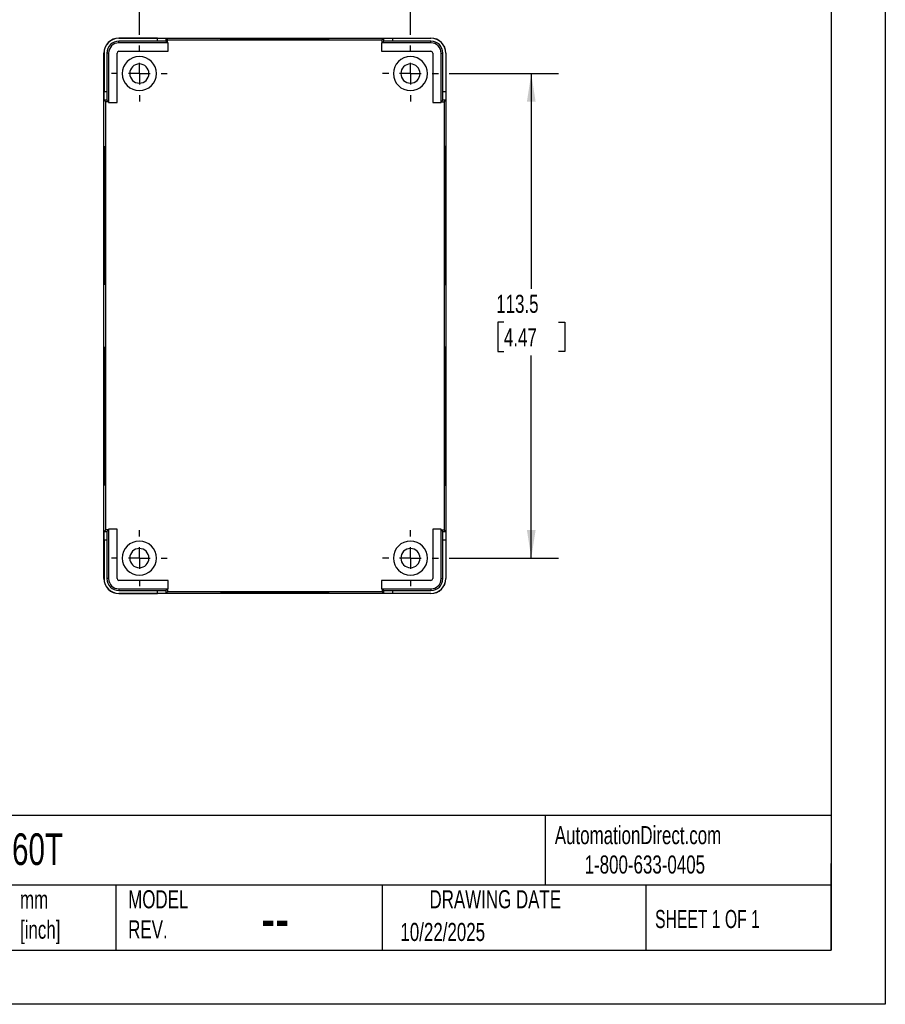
# Model space of a CAD drawing. Header units: millimetres. Extents: x 0 to 559, y 0 to 432.
# Tile 2 of 3: x 356 to 559, y 0 to 231. Entities that reach past the tile are written whole.
import ezdxf

# ---------------------------------------------------------------- set-up
doc = ezdxf.new("R2010")
doc.units = ezdxf.units.MM
doc.header["$LTSCALE"] = 2
doc.linetypes.add('CENTERX2', pattern=[20.32, 12.7, -2.54, 2.54, -2.54])
doc.layers.add('CENTER', color=40, linetype='CENTERX2')
doc.layers.add('DIMENSIONS', color=140, linetype='Continuous', lineweight=25)
doc.layers.add('TEXT', color=140, linetype='Continuous', lineweight=25)
doc.styles.add('SLDTEXTSTYLE0', font='TXT', dxfattribs={"width": 0.7})
doc.styles.add('SLDTEXTSTYLE1', font='TXT', dxfattribs={"width": 0.65})
doc.dimstyles.new('SLDDIMSTYLE0', dxfattribs={"dimtxt": 4.316016, "dimasz": 6.604, "dimexe": 0, "dimexo": 0.0625, "dimgap": 1.079004, "dimtad": 0, "dimtih": 1, "dimtoh": 1, "dimdec": 1, "dimrnd": 1e-09, "dimzin": 12, "dimdsep": 46, "dimtxsty": 'SLDTEXTSTYLE0', "dimsah": 1, "dimcen": 0.09, "dimadec": 0, "dimazin": 3, "dimtfac": 1, "dimtdec": 1, "dimtofl": 0, "dimtmove": 0, "dimatfit": 3, "dimfxl": 0, "dimfrac": 2, "dimtolj": 1, "dimtzin": 12, "dimarcsym": 0})

# ---------------------------------------------------------------- blocks, each defined once
blk = doc.blocks.new('_D_11')
at = {"layer": 'DIMENSIONS'}
for p, q in [((384.08, 227.1), (384.08, 252.67)), ((447.58, 227.1), (447.58, 252.67)), ((384.08, 246.32), (405.42, 246.32)), ((411.27, 246.32), (409.82, 246.32)), ((409.82, 246.32), (409.82, 239.46)), ((424.1, 246.32), (425.55, 246.32)), ((425.55, 246.32), (425.55, 239.46)), ((447.58, 246.32), (429.95, 246.32)), ((409.82, 239.46), (411.27, 239.46)), ((425.55, 239.46), (424.1, 239.46))]:
    blk.add_line(p, q, dxfattribs=at)
for points in [[(384.08, 246.32), (390.68, 245.31), (390.68, 247.34)], [(447.58, 246.32), (440.98, 247.34), (440.98, 245.31)]]:
    blk.add_solid(points, dxfattribs=at)
at = {"layer": 'DIMENSIONS', "char_height": 4.233, "attachment_point": 1, "style": 'SLDTEXTSTYLE0'}
for s, insert in [('63.5', (411.27, 252.75)), ('2.50', (411.27, 244.92))]:
    blk.add_mtext(s, dxfattribs=dict(at, insert=insert))
blk = doc.blocks.new('_D_12')
at = {"layer": 'DIMENSIONS'}
for p, q in [((456.66, 218.02), (482.23, 218.02)), ((475.88, 218.02), (475.88, 167.6)), ((469.47, 159.78), (468.02, 159.78)), ((468.02, 159.78), (468.02, 152.92)), ((482.29, 159.78), (483.74, 159.78)), ((483.74, 159.78), (483.74, 152.92)), ((468.02, 152.92), (469.47, 152.92)), ((483.74, 152.92), (482.29, 152.92)), ((475.88, 104.52), (475.88, 151.95)), ((456.66, 104.52), (482.23, 104.52))]:
    blk.add_line(p, q, dxfattribs=at)
for points in [[(475.88, 218.02), (474.86, 211.42), (476.9, 211.42)], [(475.88, 104.52), (476.9, 111.13), (474.86, 111.13)]]:
    blk.add_solid(points, dxfattribs=at)
at = {"layer": 'DIMENSIONS', "char_height": 4.233, "attachment_point": 1, "style": 'SLDTEXTSTYLE0'}
for s, insert in [('113.5', (467.67, 166.2)), ('4.47', (469.47, 158.37))]:
    blk.add_mtext(s, dxfattribs=dict(at, insert=insert))
blk = doc.blocks.new('SW_CENTERMARKSYMBOL_4')
at = {"layer": 'CENTER', "color": 0}
for p, q in [((0, 5.08), (0, 6.54)), ((0, 0), (0, 2.54)), ((-5.08, 0), (-6.54, 0)), ((0, 0), (-2.54, 0)), ((0, 0), (0, -2.54)), ((0, 0), (2.54, 0)), ((5.08, 0), (6.54, 0)), ((0, -5.08), (0, -6.54))]:
    blk.add_line(p, q, dxfattribs=at)
blk = doc.blocks.new('SW_CENTERMARKSYMBOL_5')
at = {"layer": 'CENTER', "color": 0}
for p, q in [((0, 5.08), (0, 6.54)), ((0, 0), (0, 2.54)), ((-5.08, 0), (-6.54, 0)), ((0, 0), (-2.54, 0)), ((0, 0), (0, -2.54)), ((0, 0), (2.54, 0)), ((5.08, 0), (6.54, 0)), ((0, -5.08), (0, -6.54))]:
    blk.add_line(p, q, dxfattribs=at)
blk = doc.blocks.new('SW_CENTERMARKSYMBOL_6')
at = {"layer": 'CENTER', "color": 0}
for p, q in [((0, 5.08), (0, 6.54)), ((0, 0), (0, 2.54)), ((-5.08, 0), (-6.54, 0)), ((0, 0), (-2.54, 0)), ((0, 0), (0, -2.54)), ((0, 0), (2.54, 0)), ((5.08, 0), (6.54, 0)), ((0, -5.08), (0, -6.54))]:
    blk.add_line(p, q, dxfattribs=at)
blk = doc.blocks.new('SW_CENTERMARKSYMBOL_7')
at = {"layer": 'CENTER', "color": 0}
for p, q in [((0, 5.08), (0, 6.54)), ((0, 0), (0, 2.54)), ((-5.08, 0), (-6.54, 0)), ((0, 0), (-2.54, 0)), ((0, 0), (0, -2.54)), ((0, 0), (2.54, 0)), ((5.08, 0), (6.54, 0)), ((0, -5.08), (0, -6.54))]:
    blk.add_line(p, q, dxfattribs=at)

msp = doc.modelspace()

# ---------------------------------------------------------------- linework, layer by layer
at = {"color": 7, "linetype": 'Continuous'}
for p, q in [((558.8, 431.81), (558.8, 0.01)), ((558.8, 0.01), (0, 0.01))]:
    msp.add_line(p, q, dxfattribs=at)
for p, q in [((379.28, 226.29), (379.28, 226.32)), ((379.28, 226.32), (452.38, 226.32)), ((388.3, 226.29), (379.28, 226.29)), ((388.3, 225.62), (388.3, 226.29)), ((390.67, 225.89), (390.3, 226.27)), ((390.3, 226.27), (390.3, 225.6)), ((415.83, 226.01), (415.83, 226.21)), ((441.36, 226.27), (440.99, 225.89)), ((441.36, 225.6), (441.36, 226.27)), ((443.36, 226.29), (452.38, 226.29)), ((443.36, 226.29), (443.36, 225.62)), ((452.38, 226.29), (452.38, 226.32)), ((379.28, 225.22), (379.28, 225.62)), ((388.3, 225.62), (379.28, 225.62)), ((390.86, 225.22), (379.28, 225.22)), ((390.67, 225.23), (390.3, 225.6)), ((390.67, 225.23), (390.67, 225.89)), ((390.67, 225.89), (440.99, 225.89)), ((390.87, 225.23), (390.67, 225.23)), ((390.86, 225.22), (390.87, 225.23)), ((390.86, 223.24), (390.86, 225.22)), ((390.87, 223.23), (390.87, 225.23)), ((440.8, 225.22), (440.79, 225.23)), ((440.99, 225.23), (440.79, 225.23)), ((440.79, 225.23), (440.79, 223.23)), ((440.8, 225.22), (440.8, 223.24)), ((452.38, 225.22), (440.8, 225.22)), ((440.99, 225.23), (440.99, 225.89)), ((440.99, 225.23), (441.36, 225.6)), ((452.38, 225.62), (443.36, 225.62)), ((452.38, 225.22), (452.38, 225.62)), ((375.78, 99.72), (375.78, 222.82)), ((375.81, 222.82), (375.78, 222.82)), ((375.81, 222.82), (375.81, 213.8)), ((376.88, 222.82), (376.48, 222.82)), ((376.48, 222.82), (376.48, 213.8)), ((376.88, 222.82), (376.88, 211.24)), ((378.86, 211.24), (378.86, 222.82)), ((378.86, 222.82), (378.87, 222.82)), ((378.87, 211.23), (378.87, 222.82)), ((379.28, 223.24), (390.86, 223.24)), ((379.28, 223.24), (379.28, 223.23)), ((379.28, 223.23), (390.87, 223.23)), ((390.86, 223.24), (390.87, 223.23)), ((440.8, 223.24), (440.79, 223.23)), ((440.79, 223.23), (452.38, 223.23)), ((440.8, 223.24), (452.38, 223.24)), ((452.38, 223.24), (452.38, 223.23)), ((452.8, 222.82), (452.79, 222.82)), ((452.79, 222.82), (452.79, 211.23)), ((452.8, 222.82), (452.8, 211.24)), ((454.78, 211.24), (454.78, 222.82)), ((454.78, 222.82), (455.18, 222.82)), ((455.18, 213.8), (455.18, 222.82)), ((455.84, 222.82), (455.84, 213.8)), ((455.84, 222.82), (455.88, 222.82)), ((455.88, 222.82), (455.88, 99.72)), ((375.81, 213.8), (376.48, 213.8)), ((455.18, 213.8), (455.84, 213.8)), ((375.83, 211.8), (376.21, 211.43)), ((376.5, 211.8), (375.83, 211.8)), ((376.21, 111.11), (376.21, 211.43)), ((376.87, 211.43), (376.21, 211.43)), ((376.87, 211.43), (376.5, 211.8)), ((376.87, 211.43), (376.87, 211.23)), ((376.88, 211.24), (376.87, 211.23)), ((376.87, 211.23), (378.87, 211.23)), ((376.88, 211.24), (378.86, 211.24)), ((378.86, 211.24), (378.87, 211.23)), ((452.8, 211.24), (452.79, 211.23)), ((452.79, 211.23), (454.79, 211.23)), ((452.8, 211.24), (454.78, 211.24)), ((454.78, 211.24), (454.79, 211.23)), ((454.79, 211.43), (455.16, 211.8)), ((454.79, 211.23), (454.79, 211.43)), ((454.79, 211.43), (455.45, 211.43)), ((455.83, 211.8), (455.16, 211.8)), ((455.45, 211.43), (455.83, 211.8)), ((455.45, 211.43), (455.45, 111.11)), ((376.06, 184.77), (375.86, 184.77)), ((376.14, 184.77), (376.11, 184.77)), ((455.52, 184.77), (455.55, 184.77)), ((455.6, 184.77), (455.8, 184.77)), ((376.06, 137.77), (375.86, 137.77)), ((376.14, 137.77), (376.11, 137.77)), ((455.52, 137.77), (455.55, 137.77)), ((455.6, 137.77), (455.8, 137.77)), ((376.21, 111.11), (375.83, 110.74)), ((375.83, 110.74), (376.5, 110.74)), ((376.87, 111.11), (376.21, 111.11)), ((376.87, 111.11), (376.5, 110.74)), ((376.87, 111.31), (376.87, 111.11)), ((376.88, 111.31), (376.87, 111.31)), ((378.87, 111.31), (376.87, 111.31)), ((378.86, 111.31), (376.88, 111.31)), ((376.88, 111.31), (376.88, 99.72)), ((378.86, 99.72), (378.86, 111.31)), ((378.86, 111.31), (378.87, 111.31)), ((378.87, 99.72), (378.87, 111.31)), ((452.8, 111.31), (452.79, 111.31)), ((452.79, 111.31), (452.79, 99.72)), ((454.79, 111.31), (452.79, 111.31)), ((452.8, 111.31), (452.8, 99.72)), ((454.78, 111.31), (452.8, 111.31)), ((454.78, 99.72), (454.78, 111.31)), ((454.78, 111.31), (454.79, 111.31)), ((454.79, 111.11), (454.79, 111.31)), ((454.79, 111.11), (455.16, 110.74)), ((454.79, 111.11), (455.45, 111.11)), ((455.16, 110.74), (455.83, 110.74)), ((455.83, 110.74), (455.45, 111.11)), ((375.81, 108.74), (375.81, 99.72)), ((376.48, 108.74), (375.81, 108.74)), ((376.48, 108.74), (376.48, 99.72)), ((455.18, 99.72), (455.18, 108.74)), ((455.84, 108.74), (455.18, 108.74)), ((455.84, 108.74), (455.84, 99.72)), ((375.81, 99.72), (375.78, 99.72)), ((376.88, 99.72), (376.48, 99.72)), ((378.86, 99.72), (378.87, 99.72)), ((390.86, 99.31), (379.28, 99.31)), ((379.28, 99.31), (379.28, 99.31)), ((390.87, 99.31), (379.28, 99.31)), ((390.86, 97.32), (390.86, 99.31)), ((390.86, 99.31), (390.87, 99.31)), ((390.87, 97.31), (390.87, 99.31)), ((440.8, 99.31), (440.79, 99.31)), ((452.38, 99.31), (440.79, 99.31)), ((440.79, 99.31), (440.79, 97.31)), ((440.8, 99.31), (440.8, 97.32)), ((452.38, 99.31), (440.8, 99.31)), ((452.38, 99.31), (452.38, 99.31)), ((452.8, 99.72), (452.79, 99.72)), ((454.78, 99.72), (455.18, 99.72)), ((455.84, 99.72), (455.88, 99.72)), ((379.28, 97.32), (379.28, 96.92)), ((379.28, 97.32), (390.86, 97.32)), ((379.28, 96.92), (388.3, 96.92)), ((388.3, 96.26), (388.3, 96.92)), ((390.67, 97.31), (390.3, 96.94)), ((390.3, 96.94), (390.3, 96.27)), ((390.67, 97.31), (390.87, 97.31)), ((390.67, 97.31), (390.67, 96.65)), ((390.86, 97.32), (390.87, 97.31)), ((440.8, 97.32), (440.79, 97.31)), ((440.79, 97.31), (440.99, 97.31)), ((440.8, 97.32), (452.38, 97.32)), ((440.99, 97.31), (441.36, 96.94)), ((440.99, 97.31), (440.99, 96.65)), ((441.36, 96.27), (441.36, 96.94)), ((443.36, 96.92), (452.38, 96.92)), ((443.36, 96.92), (443.36, 96.26)), ((452.38, 97.32), (452.38, 96.92)), ((379.28, 96.26), (379.28, 96.22)), ((379.28, 96.26), (388.3, 96.26)), ((452.38, 96.22), (379.28, 96.22)), ((390.3, 96.27), (390.67, 96.65)), ((440.99, 96.65), (390.67, 96.65)), ((415.83, 96.53), (415.83, 96.33)), ((440.99, 96.65), (441.36, 96.27)), ((452.38, 96.26), (443.36, 96.26)), ((452.38, 96.26), (452.38, 96.22))]:
    msp.add_line(p, q)
at = {"flags": 128}
for points in [[(415.83, 225.99), (414.62, 225.99), (413.42, 225.99), (412.24, 226), (411.09, 226), (409.99, 226), (408.94, 226.01), (407.95, 226.02), (407.03, 226.02), (406.19, 226.03), (405.44, 226.04), (404.79, 226.05), (404.23, 226.06), (403.78, 226.07), (403.44, 226.08), (403.21, 226.09), (403.09, 226.1), (403.09, 226.11), (403.21, 226.12), (403.44, 226.13), (403.78, 226.14), (404.23, 226.15), (404.79, 226.16), (405.44, 226.17), (406.19, 226.18), (407.03, 226.18), (407.95, 226.19), (408.94, 226.2), (409.99, 226.2), (411.09, 226.21), (412.24, 226.21), (413.42, 226.21), (414.62, 226.21), (415.83, 226.21)], [(415.83, 226.21), (417.04, 226.21), (418.24, 226.21), (419.42, 226.21), (420.57, 226.21), (421.67, 226.2), (422.72, 226.2), (423.71, 226.19), (424.63, 226.18), (425.47, 226.18), (426.22, 226.17), (426.87, 226.16), (427.43, 226.15), (427.88, 226.14), (428.22, 226.13), (428.45, 226.12), (428.57, 226.11), (428.57, 226.1), (428.45, 226.09), (428.22, 226.08), (427.88, 226.07), (427.43, 226.06), (426.87, 226.05), (426.22, 226.04), (425.47, 226.03), (424.63, 226.02), (423.71, 226.02), (422.72, 226.01), (421.67, 226), (420.57, 226), (419.42, 226), (418.24, 225.99), (417.04, 225.99), (415.83, 225.99)], [(410.24, 226), (411.09, 226.01), (412.24, 226.01), (413.42, 226.01), (414.62, 226.01), (415.83, 226.01)], [(415.83, 226.01), (417.04, 226.01), (418.24, 226.01), (419.42, 226.01), (420.57, 226.01), (421.42, 226)], [(375.86, 184.77), (375.86, 186.15), (375.86, 187.52), (375.86, 188.87), (375.86, 190.19), (375.87, 191.47), (375.87, 192.7), (375.88, 193.87), (375.89, 194.98), (375.9, 196.02), (375.9, 196.97), (375.91, 197.84), (375.92, 198.61), (375.93, 199.28), (375.94, 199.85), (375.96, 200.31), (375.97, 200.66), (375.98, 200.89), (375.99, 201.01), (376, 201.01), (376.02, 200.89), (376.03, 200.66), (376.04, 200.31), (376.05, 199.85), (376.06, 199.28), (376.07, 198.61), (376.08, 197.84), (376.09, 196.97), (376.1, 196.02), (376.11, 194.98), (376.12, 193.87), (376.12, 192.7), (376.13, 191.47), (376.13, 190.19), (376.13, 188.87), (376.14, 187.52), (376.14, 186.15), (376.14, 184.77)], [(455.8, 184.77), (455.8, 186.15), (455.8, 187.52), (455.8, 188.87), (455.79, 190.19), (455.79, 191.47), (455.79, 192.7), (455.78, 193.87), (455.77, 194.98), (455.76, 196.02), (455.75, 196.97), (455.75, 197.84), (455.74, 198.61), (455.73, 199.28), (455.71, 199.85), (455.7, 200.31), (455.69, 200.66), (455.68, 200.89), (455.67, 201.01), (455.66, 201.01), (455.64, 200.89), (455.63, 200.66), (455.62, 200.31), (455.61, 199.85), (455.6, 199.28), (455.59, 198.61), (455.58, 197.84), (455.57, 196.97), (455.56, 196.02), (455.55, 194.98), (455.54, 193.87), (455.54, 192.7), (455.53, 191.47), (455.53, 190.19), (455.52, 188.87), (455.52, 187.52), (455.52, 186.15), (455.52, 184.77)], [(376.06, 184.77), (376.06, 186.15), (376.06, 187.52), (376.06, 188.87), (376.06, 190.19), (376.07, 191.47), (376.07, 192.7), (376.08, 193.87), (376.09, 194.98), (376.1, 196.02), (376.1, 196.29)], [(455.6, 184.77), (455.6, 186.15), (455.6, 187.52), (455.6, 188.87), (455.59, 190.19), (455.59, 191.47), (455.59, 192.7), (455.58, 193.87), (455.57, 194.98), (455.56, 196.02), (455.56, 196.29)], [(376.11, 184.77), (376.11, 185.84), (376.11, 186.9), (376.11, 187.94), (376.12, 188.94), (376.12, 189.9), (376.13, 190.8), (376.13, 191.19)], [(455.55, 184.77), (455.55, 185.84), (455.55, 186.9), (455.55, 187.94), (455.54, 188.94), (455.54, 189.9), (455.53, 190.8), (455.53, 191.19)], [(376.14, 184.77), (376.14, 183.39), (376.14, 182.03), (376.13, 180.68), (376.13, 179.36), (376.13, 178.08), (376.12, 176.85), (376.12, 175.67), (376.11, 174.56), (376.1, 173.53), (376.09, 172.57), (376.08, 171.71), (376.07, 170.93), (376.06, 170.26), (376.05, 169.69), (376.04, 169.23), (376.03, 168.89), (376.02, 168.65), (376, 168.54), (375.99, 168.54), (375.98, 168.65), (375.97, 168.89), (375.96, 169.23), (375.94, 169.69), (375.93, 170.26), (375.92, 170.93), (375.91, 171.71), (375.9, 172.57), (375.9, 173.53), (375.89, 174.56), (375.88, 175.67), (375.87, 176.85), (375.87, 178.08), (375.86, 179.36), (375.86, 180.68), (375.86, 182.03), (375.86, 183.39), (375.86, 184.77)], [(376.1, 173.25), (376.1, 173.53), (376.09, 174.56), (376.08, 175.67), (376.07, 176.85), (376.07, 178.08), (376.06, 179.36), (376.06, 180.68), (376.06, 182.03), (376.06, 183.39), (376.06, 184.77)], [(376.13, 178.35), (376.13, 178.75), (376.12, 179.65), (376.12, 180.6), (376.11, 181.6), (376.11, 182.64), (376.11, 183.7), (376.11, 184.77)], [(455.52, 184.77), (455.52, 183.39), (455.52, 182.03), (455.52, 180.68), (455.53, 179.36), (455.53, 178.08), (455.54, 176.85), (455.54, 175.67), (455.55, 174.56), (455.56, 173.53), (455.57, 172.57), (455.58, 171.71), (455.59, 170.93), (455.6, 170.26), (455.61, 169.69), (455.62, 169.23), (455.63, 168.89), (455.64, 168.65), (455.66, 168.54), (455.67, 168.54), (455.68, 168.65), (455.69, 168.89), (455.7, 169.23), (455.71, 169.69), (455.73, 170.26), (455.74, 170.93), (455.75, 171.71), (455.75, 172.57), (455.76, 173.53), (455.77, 174.56), (455.78, 175.67), (455.79, 176.85), (455.79, 178.08), (455.79, 179.36), (455.8, 180.68), (455.8, 182.03), (455.8, 183.39), (455.8, 184.77)], [(455.53, 178.35), (455.53, 178.75), (455.54, 179.65), (455.54, 180.6), (455.55, 181.6), (455.55, 182.64), (455.55, 183.7), (455.55, 184.77)], [(455.56, 173.25), (455.56, 173.53), (455.57, 174.56), (455.58, 175.67), (455.59, 176.85), (455.59, 178.08), (455.59, 179.36), (455.6, 180.68), (455.6, 182.03), (455.6, 183.39), (455.6, 184.77)], [(375.86, 137.77), (375.86, 139.15), (375.86, 140.52), (375.86, 141.87), (375.86, 143.19), (375.87, 144.47), (375.87, 145.7), (375.88, 146.87), (375.89, 147.98), (375.9, 149.02), (375.9, 149.97), (375.91, 150.84), (375.92, 151.61), (375.93, 152.28), (375.94, 152.85), (375.96, 153.31), (375.97, 153.66), (375.98, 153.89), (375.99, 154.01), (376, 154.01), (376.02, 153.89), (376.03, 153.66), (376.04, 153.31), (376.05, 152.85), (376.06, 152.28), (376.07, 151.61), (376.08, 150.84), (376.09, 149.97), (376.1, 149.02), (376.11, 147.98), (376.12, 146.87), (376.12, 145.7), (376.13, 144.47), (376.13, 143.19), (376.13, 141.87), (376.14, 140.52), (376.14, 139.15), (376.14, 137.77)], [(455.8, 137.77), (455.8, 139.15), (455.8, 140.52), (455.8, 141.87), (455.79, 143.19), (455.79, 144.47), (455.79, 145.7), (455.78, 146.87), (455.77, 147.98), (455.76, 149.02), (455.75, 149.97), (455.75, 150.84), (455.74, 151.61), (455.73, 152.28), (455.71, 152.85), (455.7, 153.31), (455.69, 153.66), (455.68, 153.89), (455.67, 154.01), (455.66, 154.01), (455.64, 153.89), (455.63, 153.66), (455.62, 153.31), (455.61, 152.85), (455.6, 152.28), (455.59, 151.61), (455.58, 150.84), (455.57, 149.97), (455.56, 149.02), (455.55, 147.98), (455.54, 146.87), (455.54, 145.7), (455.53, 144.47), (455.53, 143.19), (455.52, 141.87), (455.52, 140.52), (455.52, 139.15), (455.52, 137.77)], [(376.06, 137.77), (376.06, 139.15), (376.06, 140.52), (376.06, 141.87), (376.06, 143.19), (376.07, 144.47), (376.07, 145.7), (376.08, 146.87), (376.09, 147.98), (376.1, 149.02), (376.1, 149.29)], [(455.6, 137.77), (455.6, 139.15), (455.6, 140.52), (455.6, 141.87), (455.59, 143.19), (455.59, 144.47), (455.59, 145.7), (455.58, 146.87), (455.57, 147.98), (455.56, 149.02), (455.56, 149.29)], [(376.11, 137.77), (376.11, 138.84), (376.11, 139.9), (376.11, 140.94), (376.12, 141.94), (376.12, 142.9), (376.13, 143.8), (376.13, 144.19)], [(455.55, 137.77), (455.55, 138.84), (455.55, 139.9), (455.55, 140.94), (455.54, 141.94), (455.54, 142.9), (455.53, 143.8), (455.53, 144.19)], [(376.14, 137.77), (376.14, 136.39), (376.14, 135.03), (376.13, 133.68), (376.13, 132.36), (376.13, 131.08), (376.12, 129.85), (376.12, 128.67), (376.11, 127.56), (376.1, 126.53), (376.09, 125.57), (376.08, 124.71), (376.07, 123.93), (376.06, 123.26), (376.05, 122.69), (376.04, 122.23), (376.03, 121.89), (376.02, 121.65), (376, 121.54), (375.99, 121.54), (375.98, 121.65), (375.97, 121.89), (375.96, 122.23), (375.94, 122.69), (375.93, 123.26), (375.92, 123.93), (375.91, 124.71), (375.9, 125.57), (375.9, 126.53), (375.89, 127.56), (375.88, 128.67), (375.87, 129.85), (375.87, 131.08), (375.86, 132.36), (375.86, 133.68), (375.86, 135.03), (375.86, 136.39), (375.86, 137.77)], [(376.1, 126.25), (376.1, 126.53), (376.09, 127.56), (376.08, 128.67), (376.07, 129.85), (376.07, 131.08), (376.06, 132.36), (376.06, 133.68), (376.06, 135.03), (376.06, 136.39), (376.06, 137.77)], [(376.13, 131.35), (376.13, 131.75), (376.12, 132.65), (376.12, 133.6), (376.11, 134.6), (376.11, 135.64), (376.11, 136.7), (376.11, 137.77)], [(455.52, 137.77), (455.52, 136.39), (455.52, 135.03), (455.52, 133.68), (455.53, 132.36), (455.53, 131.08), (455.54, 129.85), (455.54, 128.67), (455.55, 127.56), (455.56, 126.53), (455.57, 125.57), (455.58, 124.71), (455.59, 123.93), (455.6, 123.26), (455.61, 122.69), (455.62, 122.23), (455.63, 121.89), (455.64, 121.65), (455.66, 121.54), (455.67, 121.54), (455.68, 121.65), (455.69, 121.89), (455.7, 122.23), (455.71, 122.69), (455.73, 123.26), (455.74, 123.93), (455.75, 124.71), (455.75, 125.57), (455.76, 126.53), (455.77, 127.56), (455.78, 128.67), (455.79, 129.85), (455.79, 131.08), (455.79, 132.36), (455.8, 133.68), (455.8, 135.03), (455.8, 136.39), (455.8, 137.77)], [(455.53, 131.35), (455.53, 131.75), (455.54, 132.65), (455.54, 133.6), (455.55, 134.6), (455.55, 135.64), (455.55, 136.7), (455.55, 137.77)], [(455.56, 126.25), (455.56, 126.53), (455.57, 127.56), (455.58, 128.67), (455.59, 129.85), (455.59, 131.08), (455.59, 132.36), (455.6, 133.68), (455.6, 135.03), (455.6, 136.39), (455.6, 137.77)], [(415.83, 96.55), (414.62, 96.55), (413.42, 96.55), (412.24, 96.55), (411.09, 96.54), (409.99, 96.54), (408.94, 96.53), (407.95, 96.53), (407.03, 96.52), (406.19, 96.51), (405.44, 96.5), (404.79, 96.5), (404.23, 96.49), (403.78, 96.48), (403.44, 96.47), (403.21, 96.46), (403.09, 96.45), (403.09, 96.43), (403.21, 96.42), (403.44, 96.41), (403.78, 96.4), (404.23, 96.39), (404.79, 96.38), (405.44, 96.38), (406.19, 96.37), (407.03, 96.36), (407.95, 96.35), (408.94, 96.35), (409.99, 96.34), (411.09, 96.34), (412.24, 96.33), (413.42, 96.33), (414.62, 96.33), (415.83, 96.33)], [(410.24, 96.54), (411.09, 96.54), (412.24, 96.53), (413.42, 96.53), (414.62, 96.53), (415.83, 96.53)], [(415.83, 96.33), (417.04, 96.33), (418.24, 96.33), (419.42, 96.33), (420.57, 96.34), (421.67, 96.34), (422.72, 96.35), (423.71, 96.35), (424.63, 96.36), (425.47, 96.37), (426.22, 96.38), (426.87, 96.38), (427.43, 96.39), (427.88, 96.4), (428.22, 96.41), (428.45, 96.42), (428.57, 96.43), (428.57, 96.45), (428.45, 96.46), (428.22, 96.47), (427.88, 96.48), (427.43, 96.49), (426.87, 96.5), (426.22, 96.5), (425.47, 96.51), (424.63, 96.52), (423.71, 96.53), (422.72, 96.53), (421.67, 96.54), (420.57, 96.54), (419.42, 96.55), (418.24, 96.55), (417.04, 96.55), (415.83, 96.55)], [(415.83, 96.53), (417.04, 96.53), (418.24, 96.53), (419.42, 96.53), (420.57, 96.54), (421.42, 96.54)]]:
    msp.add_lwpolyline(points, dxfattribs=at)
for centre, radius, start, end in [((379.28, 222.82), 3.5, 90, 180), ((379.28, 222.82), 3.47, 90, 180), ((452.38, 222.82), 3.5, 0, 90), ((452.38, 222.82), 3.47, 0, 90), ((379.28, 222.82), 2.8, 90, 180), ((379.28, 222.82), 2.4, 90, 180), ((452.38, 222.82), 2.8, 0, 90), ((452.38, 222.82), 2.4, 0, 90), ((379.28, 222.82), 0.416, 90, 180), ((379.28, 222.82), 0.407, 90, 180), ((384.08, 218.02), 4, 90, 270), ((384.08, 218.02), 4, 270, 90), ((447.58, 218.02), 4, 90, 270), ((447.58, 218.02), 4, 270, 90), ((452.38, 222.82), 0.416, 0, 90), ((452.38, 222.82), 0.407, 0, 90), ((384.08, 218.02), 2.25, 90, 270), ((384.08, 218.02), 2.25, 270, 90), ((447.58, 218.02), 2.25, 90, 270), ((447.58, 218.02), 2.25, 270, 90), ((384.08, 104.52), 4, 90, 270), ((384.08, 104.52), 4, 270, 90), ((447.58, 104.52), 4, 90, 270), ((447.58, 104.52), 4, 270, 90), ((384.08, 104.52), 2.25, 90, 270), ((384.08, 104.52), 2.25, 270, 90), ((447.58, 104.52), 2.25, 90, 270), ((447.58, 104.52), 2.25, 270, 90), ((379.28, 99.72), 3.5, 180, 270), ((379.28, 99.72), 3.47, 180, 270), ((379.28, 99.72), 2.8, 180, 270), ((379.28, 99.72), 2.4, 180, 270), ((379.28, 99.72), 0.416, 180, 270), ((379.28, 99.72), 0.407, 180, 270), ((452.38, 99.72), 2.4, 270, 0), ((452.38, 99.72), 2.8, 270, 0), ((452.38, 99.72), 0.416, 270, 0), ((452.38, 99.72), 0.407, 270, 0), ((452.38, 99.72), 3.47, 270, 0), ((452.38, 99.72), 3.5, 270, 0)]:
    msp.add_arc(centre, radius, start, end)
for points in [[(388.3, 226.29), (388.53, 226.29), (388.78, 226.29), (389.27, 226.28), (389.51, 226.28), (389.9, 226.28), (390.05, 226.28), (390.25, 226.27), (390.29, 226.27), (390.3, 226.27)], [(441.36, 226.27), (441.36, 226.27), (441.41, 226.27), (441.61, 226.28), (441.76, 226.28), (442.15, 226.28), (442.38, 226.28), (442.87, 226.29), (443.13, 226.29), (443.36, 226.29)], [(390.3, 225.6), (390.29, 225.61), (390.25, 225.61), (390.05, 225.61), (389.9, 225.62), (389.51, 225.62), (389.27, 225.62), (388.78, 225.62), (388.53, 225.62), (388.3, 225.62)], [(443.36, 225.62), (443.13, 225.62), (442.87, 225.62), (442.38, 225.62), (442.15, 225.62), (441.76, 225.62), (441.61, 225.61), (441.41, 225.61), (441.36, 225.61), (441.36, 225.6)], [(375.83, 211.8), (375.83, 211.81), (375.83, 211.85), (375.82, 212.05), (375.82, 212.2), (375.82, 212.59), (375.82, 212.83), (375.81, 213.32), (375.81, 213.57), (375.81, 213.8)], [(376.48, 213.8), (376.48, 213.57), (376.48, 213.32), (376.48, 212.83), (376.48, 212.59), (376.49, 212.2), (376.49, 212.05), (376.49, 211.85), (376.49, 211.81), (376.5, 211.8)], [(455.16, 211.8), (455.16, 211.81), (455.17, 211.85), (455.17, 212.05), (455.17, 212.2), (455.18, 212.59), (455.18, 212.83), (455.18, 213.32), (455.18, 213.57), (455.18, 213.8)], [(455.84, 213.8), (455.84, 213.57), (455.84, 213.32), (455.84, 212.83), (455.84, 212.59), (455.84, 212.2), (455.84, 212.05), (455.83, 211.85), (455.83, 211.81), (455.83, 211.8)], [(375.81, 108.74), (375.81, 108.97), (375.81, 109.23), (375.82, 109.72), (375.82, 109.95), (375.82, 110.34), (375.82, 110.5), (375.83, 110.69), (375.83, 110.74), (375.83, 110.74)], [(376.5, 110.74), (376.49, 110.74), (376.49, 110.69), (376.49, 110.5), (376.49, 110.34), (376.48, 109.95), (376.48, 109.72), (376.48, 109.23), (376.48, 108.97), (376.48, 108.74)], [(455.18, 108.74), (455.18, 108.97), (455.18, 109.23), (455.18, 109.72), (455.18, 109.95), (455.17, 110.34), (455.17, 110.5), (455.17, 110.69), (455.16, 110.74), (455.16, 110.74)], [(455.83, 110.74), (455.83, 110.74), (455.83, 110.69), (455.84, 110.5), (455.84, 110.34), (455.84, 109.95), (455.84, 109.72), (455.84, 109.23), (455.84, 108.97), (455.84, 108.74)], [(388.3, 96.92), (388.53, 96.92), (388.78, 96.92), (389.27, 96.92), (389.51, 96.93), (389.9, 96.93), (390.05, 96.93), (390.25, 96.93), (390.29, 96.94), (390.3, 96.94)], [(441.36, 96.94), (441.36, 96.94), (441.41, 96.93), (441.61, 96.93), (441.76, 96.93), (442.15, 96.93), (442.38, 96.92), (442.87, 96.92), (443.13, 96.92), (443.36, 96.92)], [(390.3, 96.27), (390.29, 96.27), (390.25, 96.27), (390.05, 96.27), (389.9, 96.26), (389.51, 96.26), (389.27, 96.26), (388.78, 96.26), (388.53, 96.26), (388.3, 96.26)], [(443.36, 96.26), (443.13, 96.26), (442.87, 96.26), (442.38, 96.26), (442.15, 96.26), (441.76, 96.26), (441.61, 96.27), (441.41, 96.27), (441.36, 96.27), (441.36, 96.27)]]:
    msp.add_open_spline(points, degree=3, knots=[0, 0, 0, 0, 0.25, 0.25, 0.5, 0.5, 0.75, 0.75, 1, 1, 1, 1])
at = {"layer": 'TEXT'}
for p, q in [((546.1, 419.1), (546.1, 12.7)), ((546.1, 44.25), (12.7, 44.25)), ((479.15, 44.25), (479.15, 27.94)), ((546.1, 12.7), (546.1, 33.02)), ((546.1, 27.94), (12.7, 27.94)), ((378.6, 27.94), (378.6, 12.7)), ((440.93, 27.94), (440.93, 12.7)), ((502.7, 27.94), (502.7, 12.7)), ((12.7, 12.7), (546.1, 12.7))]:
    msp.add_line(p, q, dxfattribs=at)

# ---------------------------------------------------------------- block references
at = {"layer": 'CENTER'}
for name, p in [('SW_CENTERMARKSYMBOL_4', (384.08, 218.02)), ('SW_CENTERMARKSYMBOL_5', (447.58, 218.02)), ('SW_CENTERMARKSYMBOL_7', (384.08, 104.52)), ('SW_CENTERMARKSYMBOL_6', (447.58, 104.52))]:
    msp.add_blockref(name, p, dxfattribs=at)

# ---------------------------------------------------------------- texts
at = {"color": 179, "linetype": 'Continuous', "lineweight": 18, "char_height": 4.2333, "attachment_point": 1, "style": 'SLDTEXTSTYLE0'}
for s, insert in [('AutomationDirect.com', (481.39, 41.75)), ('1-800-633-0405', (488.38, 34.87))]:
    msp.add_mtext(s, dxfattribs=dict(at, insert=insert))
at = {"layer": 'TEXT'}
for s, insert, char_height, attachment_point, style in [('ULPCM10060T', (318.42, 40.05), 7.4083, 1, 'SLDTEXTSTYLE0'), ('mm^J[inch]', (356.13, 26.66), 4.233, 1, 'SLDTEXTSTYLE0'), ('MODEL ^JREV.', (381.47, 26.73), 4.2333, 1, 'SLDTEXTSTYLE0'), ('DRAWING DATE', (467.45, 26.73), 4.2333, 2, 'SLDTEXTSTYLE0'), ('SHEET 1 OF 1', (504.88, 22.1), 4.2333, 1, 'SLDTEXTSTYLE1'), ('--', (412.6, 25.47), 10.583, 1, 'SLDTEXTSTYLE0'), ('10/22/2025', (445.23, 19.07), 4.233, 1, 'SLDTEXTSTYLE0')]:
    msp.add_mtext(s, dxfattribs=dict(at, insert=insert, char_height=char_height, attachment_point=attachment_point, style=style))

# ---------------------------------------------------------------- dimensions: what is measured, and where the dimension line sits
at = {"layer": 'DIMENSIONS'}
dim = msp.add_linear_dim(base=(447.58, 246.32), p1=(384.08, 224.56), p2=(447.58, 224.56), dimstyle='SLDDIMSTYLE0', dxfattribs=at)
dim.commit()
dim.dimension.update_dxf_attribs({"geometry": '_D_11', "text_midpoint": (417.68, 246.32), "dimtype": 160})
dim = msp.add_linear_dim(base=(475.88, 104.52), p1=(454.12, 218.02), p2=(454.12, 104.52), angle=90, dimstyle='SLDDIMSTYLE0', dxfattribs=at)
dim.commit()
dim.dimension.update_dxf_attribs({"geometry": '_D_12', "text_midpoint": (475.88, 159.78), "dimtype": 160})

doc.saveas('drawing.dxf')
